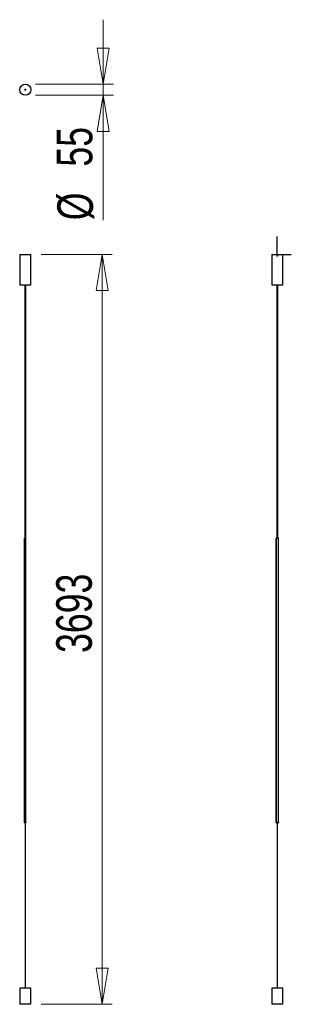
# Model space of a CAD drawing. Header units: millimetres. Extents: x 113.9 to 140.6, y 78.2 to 175.2.
import ezdxf

# ---------------------------------------------------------------- set-up
doc = ezdxf.new("R2010")
doc.units = ezdxf.units.MM
doc.linetypes.add('CENTERX2', pattern=[20.32, 12.7, -2.54, 2.54, -2.54])
doc.styles.add('SLDTEXTSTYLE0', font='TXT', dxfattribs={"width": 0.75})
doc.dimstyles.new('SLDDIMSTYLE0', dxfattribs={"dimtxt": 3.5, "dimasz": 3.556, "dimexe": 0, "dimexo": 0.0625, "dimgap": 0.875, "dimtad": 1, "dimdec": 0, "dimlfac": 50, "dimrnd": 1e-09, "dimzin": 12, "dimdsep": 46, "dimtxsty": 'SLDTEXTSTYLE0', "dimblk1": 'CLOSED', "dimblk2": 'CLOSED', "dimsah": 1, "dimcen": 0.09, "dimadec": 0, "dimazin": 3, "dimtfac": 1, "dimtdec": 0, "dimtofl": 0, "dimtmove": 0, "dimatfit": 3, "dimldrblk": 'CLOSED', "dimfxl": 0, "dimfrac": 2, "dimtolj": 1, "dimtzin": 12, "dimarcsym": 0})
doc.dimstyles.new('SLDDIMSTYLE1', dxfattribs={"dimtxt": 3.5, "dimasz": 3.556, "dimexe": 0, "dimexo": 0.0625, "dimgap": 0.875, "dimtad": 1, "dimdec": 0, "dimlfac": 50, "dimrnd": 1e-09, "dimzin": 12, "dimdsep": 46, "dimtxsty": 'SLDTEXTSTYLE0', "dimblk1": 'CLOSED', "dimblk2": 'CLOSED', "dimsah": 1, "dimcen": 0.09, "dimadec": 0, "dimazin": 3, "dimtfac": 1, "dimtdec": 0, "dimtmove": 0, "dimatfit": 0, "dimldrblk": 'CLOSED', "dimfxl": 0, "dimfrac": 2, "dimtolj": 1, "dimtzin": 12, "dimarcsym": 0})

# ---------------------------------------------------------------- blocks, each defined once
blk = doc.blocks.new('_Closed')
at = {"color": 0, "linetype": 'ByBlock', "lineweight": -2}
for p, q in [((-1, 0.166667), (0, 0)), ((-1, 0.166667), (-1, -0.166667)), ((0, 0), (-1, -0.166667)), ((0, 0), (-1, 0))]:
    blk.add_line(p, q, dxfattribs=at)
blk = doc.blocks.new('_D')
at = {"color": 7, "linetype": 'Continuous', "lineweight": 0}
for p, q in [((116.012, 152.027), (123.016, 152.027)), ((122.016, 152.027), (122.016, 78.167)), ((116.012, 78.167), (123.016, 78.167))]:
    blk.add_line(p, q, dxfattribs=at)
at = {"color": 7, "linetype": 'Continuous', "lineweight": 18, "xscale": 3.556, "yscale": 3.556}
for p, rotation in [((122.016, 152.027), 90.00000000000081), ((122.016, 78.167), 270.0000000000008)]:
    blk.add_blockref('_Closed', p, dxfattribs=dict(at, rotation=rotation))
at = {"color": 7, "linetype": 'Continuous', "lineweight": 18, "insert": (117.504, 112.778), "char_height": 3.5, "attachment_point": 1, "rotation": 90, "style": 'SLDTEXTSTYLE0'}
blk.add_mtext('3693', dxfattribs=at)
blk = doc.blocks.new('_D_1')
at = {"color": 7, "linetype": 'Continuous', "lineweight": 0}
for p, q in [((122.124, 168.803), (122.124, 175.153)), ((115.462, 168.803), (123.124, 168.803)), ((122.124, 168.803), (122.124, 167.703)), ((115.462, 167.703), (123.124, 167.703)), ((122.124, 167.703), (122.124, 155.402))]:
    blk.add_line(p, q, dxfattribs=at)
at = {"color": 7, "linetype": 'Continuous', "lineweight": 18, "xscale": 3.556, "yscale": 3.556}
for p, rotation in [((122.124, 168.803, 36.93), 270.0000000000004), ((122.124, 167.703, 36.93), 90.0000000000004)]:
    blk.add_blockref('_Closed', p, dxfattribs=dict(at, rotation=rotation))
at = {"color": 7, "linetype": 'Continuous', "lineweight": 18, "char_height": 3.5, "attachment_point": 1, "rotation": 90, "style": 'SLDTEXTSTYLE0'}
for s, insert in [('55', (117.559, 160.681)), ('%%c', (117.612, 155.402))]:
    blk.add_mtext(s, dxfattribs=dict(at, insert=insert))

msp = doc.modelspace()

# ---------------------------------------------------------------- linework, layer by layer
at = {"color": 7, "linetype": 'CENTERX2'}
msp.add_line((114.462, 168.333), (114.462, 168.173), dxfattribs=at)
at = {"color": 7, "linetype": 'Continuous'}
for q in [(139.253, 153.8), (140.629, 152.027)]:
    msp.add_line((139.253, 152.027), q, dxfattribs=at)
at = {"color": 7, "linetype": 'Continuous', "lineweight": 25}
for p, q in [((113.912, 152.027), (113.912, 149.027)), ((113.912, 152.027), (115.012, 152.027)), ((115.012, 149.027), (115.012, 152.027)), ((138.703, 152.027), (138.703, 149.027)), ((138.703, 152.027), (139.803, 152.027)), ((139.803, 149.027), (139.803, 152.027)), ((113.912, 149.027), (115.012, 149.027)), ((114.41, 149.027), (114.41, 124.087)), ((114.514, 124.087), (114.514, 149.027)), ((138.703, 149.027), (139.803, 149.027)), ((139.201, 149.027), (139.201, 124.087)), ((139.305, 124.087), (139.305, 149.027)), ((114.368, 124.067), (114.368, 124.087)), ((114.522, 124.087), (114.368, 124.087)), ((114.522, 124.067), (114.368, 124.067)), ((114.368, 96.067), (114.368, 124.067)), ((114.522, 124.067), (114.522, 124.087)), ((114.522, 96.067), (114.522, 124.067)), ((139.139, 124.067), (139.139, 124.087)), ((139.367, 124.087), (139.139, 124.087)), ((139.367, 124.067), (139.139, 124.067)), ((139.173, 124.067), (139.139, 124.067)), ((139.139, 96.067), (139.139, 124.067)), ((139.173, 124.067), (139.333, 124.067)), ((139.173, 96.067), (139.173, 124.067)), ((139.333, 124.067), (139.333, 96.067)), ((139.367, 124.067), (139.333, 124.067)), ((139.367, 124.067), (139.367, 124.087)), ((139.367, 96.067), (139.367, 124.067)), ((114.368, 96.067), (114.368, 96.047)), ((114.368, 96.067), (114.522, 96.067)), ((114.368, 96.047), (114.522, 96.047)), ((114.452, 96.047), (114.452, 79.767)), ((114.472, 79.767), (114.472, 96.047)), ((114.522, 96.067), (114.522, 96.047)), ((139.139, 96.067), (139.139, 96.047)), ((139.139, 96.067), (139.367, 96.067)), ((139.173, 96.067), (139.139, 96.067)), ((139.139, 96.047), (139.367, 96.047)), ((139.333, 96.067), (139.173, 96.067)), ((139.243, 96.047), (139.243, 79.767)), ((139.263, 79.767), (139.263, 96.047)), ((139.367, 96.067), (139.333, 96.067)), ((139.367, 96.067), (139.367, 96.047)), ((113.912, 79.767), (113.912, 78.167)), ((115.012, 79.767), (113.912, 79.767)), ((115.012, 78.167), (115.012, 79.767)), ((138.703, 79.767), (138.703, 78.167)), ((139.803, 79.767), (138.703, 79.767)), ((139.803, 78.167), (139.803, 79.767)), ((115.012, 78.167), (113.912, 78.167)), ((139.803, 78.167), (138.703, 78.167))]:
    msp.add_line(p, q, dxfattribs=at)
msp.add_circle((114.462, 168.253), 0.55, dxfattribs=at)
at = {"color": 7, "linetype": 'CENTERX2'}
msp.add_circle((114.462, 168.253), 0.0342, dxfattribs=at)
at = {"color": 7, "linetype": 'Continuous'}
msp.add_circle((139.253, 151.893), 0.035, dxfattribs=at)

# ---------------------------------------------------------------- dimensions: what is measured, and where the dimension line sits
at = {"color": 7, "linetype": 'Continuous', "lineweight": 18}
dim = msp.add_linear_dim(base=(122.124, 167.703), p1=(114.462, 168.803), p2=(114.462, 167.703), angle=90, text='%%c<>', dimstyle='SLDDIMSTYLE1', dxfattribs=at)
dim.commit()
dim.dimension.update_dxf_attribs({"geometry": '_D_1', "text_midpoint": (122.124, 160.628), "dimtype": 160})
dim = msp.add_linear_dim(base=(122.016, 78.167), p1=(115.012, 152.027), p2=(115.012, 78.167), angle=90, dimstyle='SLDDIMSTYLE0', dxfattribs=at)
dim.commit()
dim.dimension.update_dxf_attribs({"geometry": '_D', "text_midpoint": (122.016, 117.951), "dimtype": 160})

doc.saveas('drawing.dxf')
